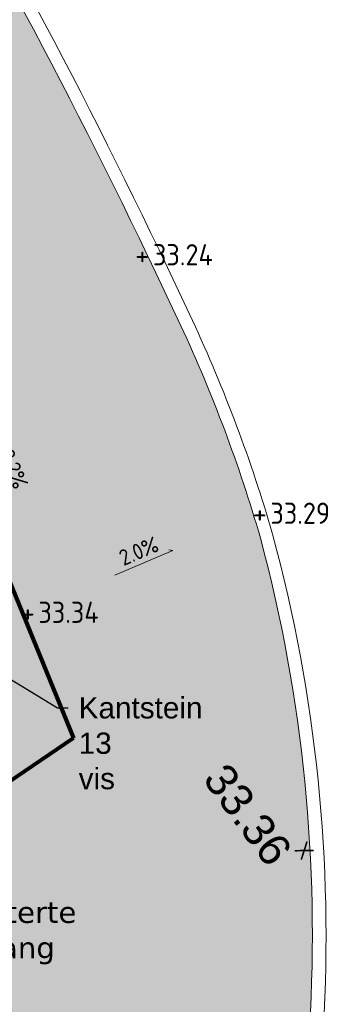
# Model space of a CAD drawing. Header units: metres. Extents: x 111845 to 310872, y 1106090 to 6520273.
# Tile 58 of 62: x 310842.35 to 310845.38, y 6520234.76 to 6520244.03. Entities that reach past the tile are written whole.
import ezdxf
from ezdxf import colors
from ezdxf.entities.mleader import LeaderData, LeaderLine
from ezdxf.enums import TextEntityAlignment as Align
from ezdxf.math import Vec2, Vec3

# ---------------------------------------------------------------- set-up
doc = ezdxf.new("R2010")
doc.units = ezdxf.units.M
for name, pattern in [('DASHED', [0.75, 0.5, -0.25]), ('DASHED_1', [2, 1, -1]), ('LTEMA1201', [7, 5, -2])]:
    doc.linetypes.add(name, pattern=pattern)
for name, color, linetype, lineweight in [('_LA DIV-Plangrense', 20, 'DASHED', 9), ('_LA TEK-Punkthøgde ny', 8, 'Continuous', 9), ('_LA VVS-Fallpiil', 8, 'Continuous', 9), ('LARK_KANT_stein_granitt_vis_13cm', 8, 'Continuous', 0), ('LARK_TEKST_henvisninger', 8, 'Continuous', 0)]:
    doc.layers.add(name, color=color, linetype=linetype, lineweight=lineweight)
doc.layers.add('LARK_MATERIALE_asfalt', color=7, linetype='Continuous', lineweight=0, true_color=0xd1d1d1)
doc.layers.add('TERRENG$PROSJ_HØYDER_1-100', color=1, linetype='Continuous')
doc.styles.add('Arial', font='Arial.ttf')
doc.styles.add('FISO', font='Fiso')
doc.styles.add('ISO', font='ISO')
doc.styles.add('NO_Normal', font='Arial.ttf')
doc.styles.get("Standard").update_dxf_attribs({"font": 'ISOCPEUR.TTF'})

# ---------------------------------------------------------------- blocks, each defined once
blk = doc.blocks.new('_MPLUSZH')
at = {"style": 'FISO'}
blk.add_attdef('PLUSHÖJD', (2.074, -1), '', height=2, dxfattribs=at)
blk.add_attdef('+', text='', height=1, dxfattribs=at).set_placement((0, 0), align=Align.MIDDLE)

msp = doc.modelspace()

# ---------------------------------------------------------------- hatches: boundary and pattern name
at = {"layer": 'LARK_MATERIALE_asfalt', "true_color": 0xeeeeee}
h = msp.add_hatch(color=7, dxfattribs=at)
h.dxf.hatch_style = 1
edge = h.paths.add_edge_path()
edge.add_line((310822.2574, 6520228.1764), (310828.9814, 6520219.0262))
edge.add_line((310828.9814, 6520219.0262), (310839.049, 6520226.3881))
edge.add_line((310839.049, 6520226.3881), (310834.5321, 6520232.3993))
edge.add_line((310834.5321, 6520232.3993), (310837.4003, 6520234.5249))
edge.add_line((310837.4003, 6520234.5249), (310837.0537, 6520235.0018))
edge.add_line((310837.0537, 6520235.0018), (310839.7543, 6520236.9647))
edge.add_line((310839.7543, 6520236.9647), (310841.6317, 6520237.7785))
edge.add_arc((310841.234, 6520238.696), 1, 293.43449, 383.1428)
edge.add_line((310842.1535, 6520239.089), (310841.965, 6520239.53))
edge.add_line((310841.965, 6520239.53), (310841.17, 6520241.39))
edge.add_line((310841.17, 6520241.39), (310839.32, 6520244.68))
edge.add_line((310839.32, 6520244.68), (310837.7949, 6520247.0039))
edge.add_line((310837.7949, 6520247.0039), (310835.4024, 6520250.6281))
edge.add_line((310835.4024, 6520250.6281), (310834.2864, 6520252.228))
edge.add_line((310834.2864, 6520252.228), (310831.5552, 6520255.8978))
edge.add_line((310831.5552, 6520255.8978), (310827.9175, 6520260.5509))
edge.add_arc((310827.2815, 6520253.0681), 7.5098, 35.44918, 85.14138, ccw=False)
edge.add_line((310833.3992, 6520257.4236), (310837.9273, 6520251.2199))
edge.add_arc((310789.5127, 6520215.8812), 59.94, 24.930585, 36.126321, ccw=False)
edge.add_arc((310831.2263, 6520235.2712), 13.94, 16.16205, 24.93059, ccw=False)
edge.add_arc((310830.5956, 6520235.4159), 14.5089, -21.86298, 14.9195, ccw=False)
edge.add_line((310844.061, 6520230.013), (310843.5329, 6520228.5966))
edge.add_arc((310831.2263, 6520235.2712), 14, 302.41852, 331.52648, ccw=False)
edge.add_arc((310844.0927, 6520215.0114), 10, 122.41852, 153.0956)
edge.add_line((310835.1751, 6520219.5365), (310832.52, 6520214.3039))
edge.add_line((310832.52, 6520214.3039), (310830.5476, 6520210.4168))
edge.add_line((310830.5476, 6520210.4168), (310819.1636, 6520225.8187))
edge.add_line((310819.1636, 6520225.8187), (310822.2574, 6520228.1764))

# ---------------------------------------------------------------- linework, layer by layer
at = {"layer": '_LA DIV-Plangrense', "color": 0, "linetype": 'LTEMA1201', "lineweight": 80, "elevation": 35.5}
msp.add_lwpolyline([(310825.5283, 6520260.5926), (310827.81, 6520260.68, -0.031825), (310839.32, 6520244.68, -0.044695), (310841.17, 6520241.39), (310842.8591, 6520237.2645), (310834.9278, 6520231.8654), (310832.2346, 6520235.5329), (310808.8802, 6520218.3953)], format="xyb", dxfattribs=at)
at = {"layer": '_LA VVS-Fallpiil', "linetype": 'DASHED_1'}
msp.add_polyline3d([(310843.2455, 6520238.7989, 33.3197), (310843.7912, 6520239.0321, 33.3078), (310843.7544, 6520239.0365, 33.3084)], dxfattribs=at)
at = {"layer": 'LARK_KANT_stein_granitt_vis_13cm', "flags": 128}
for points in [[(310844.7307, 6520239.1848, 0.038279), (310843.9762, 6520241.1977, 0.04889), (310838.0243, 6520251.2907), (310833.4961, 6520257.4944, 0.224227), (310827.81, 6520260.68, 0.206032)], [(310844.6154, 6520239.1514, 0.038279), (310843.8674, 6520241.1471, 0.04889), (310837.9273, 6520251.2199), (310833.3992, 6520257.4236, 0.220527), (310827.9107, 6520260.5515, 0.206032)], [(310844.061, 6520230.013, 0.161886), (310844.6154, 6520239.1514, 0.164664)], [(310844.1813, 6520229.9637, 0.163003), (310844.7307, 6520239.1848, 0.164664)]]:
    msp.add_lwpolyline(points, format="xyb", dxfattribs=at)

# ---------------------------------------------------------------- block references
at = {"layer": '_LA TEK-Punkthøgde ny', "linetype": 'DASHED_1'}
ref = msp.add_blockref('_MPLUSZH', (310843.5047, 6520241.816, 33.2411), dxfattribs=dict(at, xscale=0.5, yscale=0.5, zscale=0.5))
ref.add_attrib('PLUSHÖJD', '33.24', (310843.6047, 6520241.716, 33.2411), dxfattribs={"height": 0.2, "style": 'ISO'})
ref.add_attrib('+', '+', dxfattribs={"height": 0.2}).set_placement((310843.5047, 6520241.816, 33.2411), align=Align.MIDDLE)
ref = msp.add_blockref('_MPLUSZH', (310844.6097, 6520239.3819, 33.2881), dxfattribs=dict(at, xscale=0.5, yscale=0.5, zscale=0.5))
ref.add_attrib('PLUSHÖJD', '33.29', (310844.7097, 6520239.2819, 33.2881), dxfattribs={"height": 0.2, "style": 'ISO'})
ref.add_attrib('+', '+', dxfattribs={"height": 0.2}).set_placement((310844.6097, 6520239.3819, 33.2881), align=Align.MIDDLE)
ref = msp.add_blockref('_MPLUSZH', (310842.427, 6520238.449, 33.3375), dxfattribs=dict(at, xscale=0.5, yscale=0.5, zscale=0.5))
ref.add_attrib('PLUSHÖJD', '33.34', (310842.527, 6520238.349, 33.3375), dxfattribs={"height": 0.2, "style": 'ISO'})
ref.add_attrib('+', '+', dxfattribs={"height": 0.2}).set_placement((310842.427, 6520238.449, 33.3375), align=Align.MIDDLE)
at = {"layer": 'TERRENG$PROSJ_HØYDER_1-100'}
ref = msp.add_blockref('_MPLUSZH', (310845.0272, 6520236.205, 33.36), dxfattribs=dict(at, xscale=0.1, yscale=0.1, zscale=0.1, rotation=306.5427842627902))
ref.add_attrib('+', 'X', dxfattribs={"height": 0.15, "rotation": 306.54278}).set_placement((310845.0272, 6520236.205, 33.36), align=Align.MIDDLE_CENTER)
ref.add_attrib('PLUSHÖJD', '33.36', (310844.0657, 6520236.8757, 33.36), dxfattribs={"height": 0.3, "rotation": 306.54278, "style": 'NO_Normal'})

# ---------------------------------------------------------------- texts
at = {"layer": '_LA VVS-Fallpiil', "linetype": 'DASHED_1', "style": 'ISO'}
for s, rotation, p in [('2.2%', 293.94164, (310842.1832, 6520239.7491, 33.31)), ('2.0%', 23.1428, (310843.5184, 6520238.9155, 33.3137))]:
    msp.add_text(s, height=0.15, rotation=rotation, dxfattribs=at).set_placement(p, align=Align.BOTTOM_CENTER)

# ---------------------------------------------------------------- leaders
at = {"layer": 'LARK_TEKST_henvisninger', "color": 7}
ml = msp.add_multileader_mtext('Standard', dxfattribs=at)
ml.set_content('{\\fVerdana|b0|i0|c0|p34;\\C18;\\c263172;Prosjekterte flaggstang \\Pflyttes hit (nabo prosjekt)}', color=7, style='Arial')
ml.set_leader_properties()
ml.build(insert=Vec2(0, 0))
ml.multileader.update_dxf_attribs({"dogleg_length": 1, "arrow_head_size": 0.4, "scale": 0.1})
ctx = ml.context
ctx.base_point, ctx.scale, ctx.char_height, ctx.arrow_head_size, ctx.landing_gap_size, ctx.plane_origin = Vec3(310841.1263, 6520235.5954), 0.1, 0.2, 0.4, 0.1, Vec3(310830.2944, 6520246.5438)
notes = []
notes.append((ctx, [(0, (1, 1, 0), (310841.0263, 6520235.5954), (1, 0), 0.1, [(1, [(310837.6104, 6520238.6285), (310840.6992, 6520237.8592)], 0, [])])]))
ctx.mtext.insert, ctx.mtext.width, ctx.mtext.flow_direction = Vec3(310841.2263, 6520235.7238), 4.203575, 5
ml = msp.add_multileader_mtext('Standard', dxfattribs=at)
ml.set_content('Kantstein 13 vis', color=7, style='Arial')
ml.set_leader_properties()
ml.build(insert=Vec2(0, 0))
ml.multileader.update_dxf_attribs({"dogleg_length": 1, "arrow_head_size": 0.4, "scale": 0.1})
ctx = ml.context
ctx.base_point, ctx.scale, ctx.char_height, ctx.arrow_head_size, ctx.landing_gap_size, ctx.plane_origin = Vec3(310842.8063, 6520237.548, 33.5311), 0.1, 0.2, 0.4, 0.1, Vec3(310834.3426, 6520244.6386, 33.5311)
notes.append((ctx, [(0, (1, 1, 0), (310842.7063, 6520237.548, 33.5311), (1, 0), 0.1, [(0, [(310841.9107, 6520238.0407, 33.5311)], 0, [])])]))
ctx.mtext.insert, ctx.mtext.width, ctx.mtext.flow_direction = Vec3(310842.9063, 6520237.6498, 33.5311), 2.023505, 5
for ctx, leaders in notes:
    for number, flags, end, landing, length, lines in leaders:
        leader = LeaderData()
        leader.index, (leader.has_last_leader_line, leader.has_dogleg_vector, leader.attachment_direction) = number, flags
        leader.last_leader_point, leader.dogleg_vector, leader.dogleg_length = Vec3(end), Vec3(landing), length
        for number, points, colour, breaks in lines:
            line = LeaderLine()
            line.index, line.vertices, line.color, line.breaks = number, Vec3.list(points), colors.encode_raw_color(colour), breaks
            leader.lines.append(line)
        ctx.leaders.append(leader)

doc.saveas('drawing.dxf')
